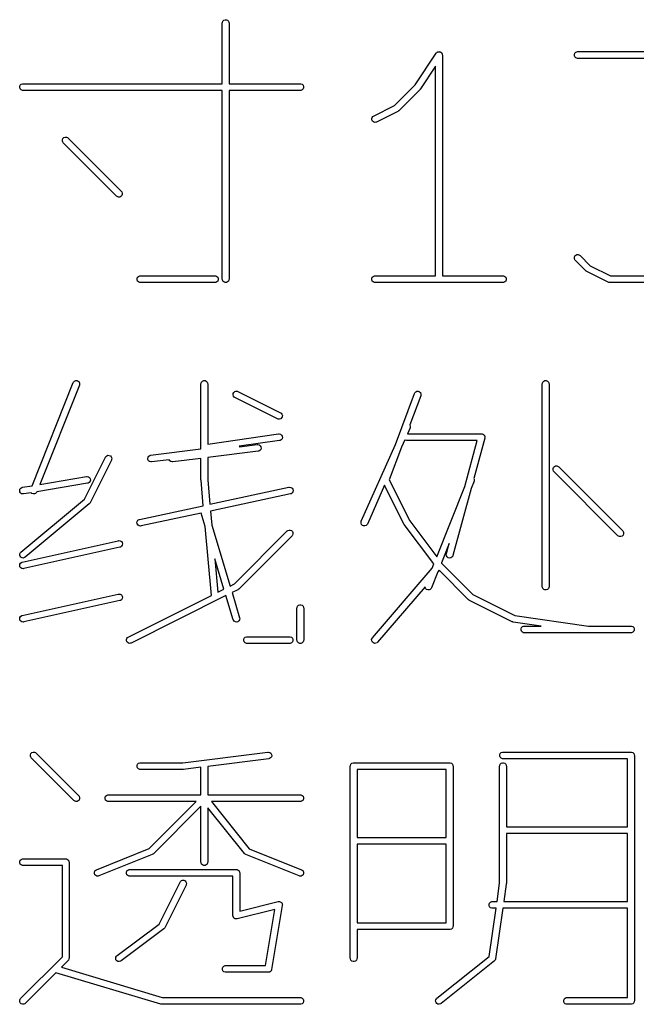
# Model space of a CAD drawing. Extents: x 20 to 200, y -176 to -20.
# Tile 3 of 10: x 43 to 56, y -176 to -154. Entities that reach past the tile are written whole.
import ezdxf

# ---------------------------------------------------------------- set-up
doc = ezdxf.new("R2010")
doc.units = 0
doc.layers.add('BLACK', color=7, linetype='CONTINUOUS')

msp = doc.modelspace()

# ---------------------------------------------------------------- linework, layer by layer
at = {"layer": 'BLACK', "linetype": 'CONTINUOUS'}
for p, q in [((47.16654, -154.566569), (47.167981, -154.551937)), ((47.16654, -155.92014), (47.16654, -154.566569)), ((47.167981, -154.551937), (47.17918, -154.524901)), ((47.17918, -154.524901), (47.199872, -154.504209)), ((47.199872, -154.504209), (47.226908, -154.49301)), ((47.226908, -154.49301), (47.256172, -154.49301)), ((47.256172, -154.49301), (47.283208, -154.504209)), ((47.283208, -154.504209), (47.3039, -154.524901)), ((47.3039, -154.524901), (47.315099, -154.551937)), ((47.315099, -154.551937), (47.31654, -154.566569)), ((47.31654, -154.566569), (47.31654, -155.92014)), ((51.468967, -155.947359), (51.94104, -155.239253)), ((51.94104, -155.239253), (51.941073, -155.239211)), ((51.941073, -155.239211), (51.941084, -155.239187)), ((51.941084, -155.239187), (51.941139, -155.239131)), ((51.941139, -155.239131), (51.950355, -155.227877)), ((51.950355, -155.227877), (51.956527, -155.223743)), ((51.956527, -155.223743), (51.961776, -155.218495)), ((51.961776, -155.218495), (51.968565, -155.215682)), ((51.968565, -155.215682), (51.974671, -155.211594)), ((51.974671, -155.211594), (51.981951, -155.210137)), ((51.981951, -155.210137), (51.988812, -155.207296)), ((51.988812, -155.207296), (51.99616, -155.207296)), ((51.99616, -155.207296), (52.003365, -155.205855)), ((52.003365, -155.205855), (52.010649, -155.207296)), ((52.010649, -155.207296), (52.018076, -155.207296)), ((52.018076, -155.207296), (52.024864, -155.210108)), ((52.024864, -155.210108), (52.032073, -155.211534)), ((52.032073, -155.211534), (52.038251, -155.215653)), ((52.038251, -155.215653), (52.045112, -155.218495)), ((52.045112, -155.218495), (52.050307, -155.22369)), ((52.050307, -155.22369), (52.056422, -155.227767)), ((52.056422, -155.227767), (52.060553, -155.233936)), ((52.060553, -155.233936), (52.065804, -155.239187)), ((52.065804, -155.239187), (52.068616, -155.245976)), ((52.068616, -155.245976), (52.072705, -155.252082)), ((52.072705, -155.252082), (52.074161, -155.259362)), ((52.074161, -155.259362), (52.077003, -155.266223)), ((52.077003, -155.266223), (52.078428, -155.280701)), ((55.025123, -155.266223), (55.036322, -155.239187)), ((55.025123, -155.295487), (55.025123, -155.266223)), ((55.036322, -155.239187), (55.057014, -155.218495)), ((55.057014, -155.218495), (55.08405, -155.207296)), ((55.08405, -155.207296), (55.098682, -155.205855)), ((55.098682, -155.205855), (58.19392, -155.205855)), ((52.078428, -155.280701), (52.078444, -155.280777)), ((52.078444, -155.280777), (52.078438, -155.280802)), ((52.078438, -155.280802), (52.078444, -155.280855)), ((52.078444, -155.280855), (52.078444, -160.205855)), ((55.036322, -155.322523), (55.025123, -155.295487)), ((55.057014, -155.343215), (55.036322, -155.322523)), ((55.08405, -155.354414), (55.057014, -155.343215)), ((55.098682, -155.355855), (55.08405, -155.354414)), ((58.028638, -155.355855), (55.098682, -155.355855)), ((51.928444, -155.528563), (51.589657, -156.036743)), ((51.928444, -160.205855), (51.928444, -155.528563)), ((42.676062, -155.93278), (42.703098, -155.921581)), ((42.703098, -155.921581), (42.71773, -155.92014)), ((42.71773, -155.92014), (47.16654, -155.92014)), ((47.31654, -155.92014), (48.908206, -155.92014)), ((48.908206, -155.92014), (48.922838, -155.921581)), ((48.922838, -155.921581), (48.949874, -155.93278)), ((42.644171, -155.980508), (42.65537, -155.953472)), ((42.644171, -156.009772), (42.644171, -155.980508)), ((42.65537, -156.036808), (42.644171, -156.009772)), ((42.65537, -155.953472), (42.676062, -155.93278)), ((42.676062, -156.0575), (42.65537, -156.036808)), ((42.703098, -156.068699), (42.676062, -156.0575)), ((42.71773, -156.07014), (42.703098, -156.068699)), ((47.16654, -156.07014), (42.71773, -156.07014)), ((47.16654, -160.280855), (47.16654, -156.07014)), ((48.908206, -156.07014), (47.31654, -156.07014)), ((47.31654, -156.07014), (47.31654, -160.280855)), ((48.922838, -156.068699), (48.908206, -156.07014)), ((48.949874, -156.0575), (48.922838, -156.068699)), ((48.949874, -155.93278), (48.970566, -155.953472)), ((48.970566, -156.036808), (48.949874, -156.0575)), ((48.970566, -155.953472), (48.981765, -155.980508)), ((48.981765, -156.009772), (48.970566, -156.036808)), ((48.981765, -155.980508), (48.981765, -156.009772)), ((51.006635, -156.409691), (51.468967, -155.947359)), ((51.580286, -156.048173), (51.104096, -156.524364)), ((51.580319, -156.048132), (51.580286, -156.048173)), ((51.580341, -156.048118), (51.580319, -156.048132)), ((51.585124, -156.042276), (51.580341, -156.048118)), ((51.589613, -156.036808), (51.585124, -156.042276)), ((51.589622, -156.036785), (51.589613, -156.036808)), ((51.589657, -156.036743), (51.589622, -156.036785)), ((50.541331, -156.642344), (51.006635, -156.409691)), ((51.084604, -156.538413), (50.608413, -156.776508)), ((51.090901, -156.534448), (51.084604, -156.538413)), ((51.092731, -156.533691), (51.090901, -156.534448)), ((51.09479, -156.532), (51.092731, -156.533691)), ((51.097046, -156.530581), (51.09479, -156.532)), ((51.098343, -156.529084), (51.097046, -156.530581)), ((51.104096, -156.524364), (51.098343, -156.529084)), ((50.500461, -156.700045), (50.509715, -156.672284)), ((50.502535, -156.729235), (50.500461, -156.700045)), ((50.515622, -156.75541), (50.502535, -156.729235)), ((50.509715, -156.672284), (50.528888, -156.650176)), ((50.53773, -156.774583), (50.515622, -156.75541)), ((50.528888, -156.650176), (50.541331, -156.642344)), ((50.565491, -156.783837), (50.53773, -156.774583)), ((50.594681, -156.781763), (50.565491, -156.783837)), ((50.608413, -156.776508), (50.594681, -156.781763)), ((43.596552, -157.170986), (43.607751, -157.143949)), ((43.596552, -157.200248), (43.596552, -157.170986)), ((43.607751, -157.227285), (43.596552, -157.200248)), ((43.607751, -157.143949), (43.628443, -157.123257)), ((43.617078, -157.23865), (43.607751, -157.227285)), ((44.807554, -158.429126), (43.617078, -157.23865)), ((43.628443, -157.123257), (43.65548, -157.112058)), ((43.65548, -157.112058), (43.684742, -157.112058)), ((43.684742, -157.112058), (43.711779, -157.123257)), ((43.711779, -157.123257), (43.723144, -157.132584)), ((43.723144, -157.132584), (44.91362, -158.32306)), ((44.91362, -158.32306), (44.922947, -158.334425)), ((44.922947, -158.334425), (44.934146, -158.361461)), ((44.818919, -158.438453), (44.807554, -158.429126)), ((44.845955, -158.449652), (44.818919, -158.438453)), ((44.875218, -158.449652), (44.845955, -158.449652)), ((44.902254, -158.438453), (44.875218, -158.449652)), ((44.922947, -158.41776), (44.902254, -158.438453)), ((44.934146, -158.390724), (44.922947, -158.41776)), ((44.934146, -158.361461), (44.934146, -158.390724)), ((55.025123, -159.790032), (55.036322, -159.762996)), ((55.025123, -159.819295), (55.025123, -159.790032)), ((55.036321, -159.846332), (55.025123, -159.819295)), ((55.045649, -159.857697), (55.036321, -159.846332)), ((55.036322, -159.762996), (55.057014, -159.742303)), ((55.283744, -160.095793), (55.045649, -159.857697)), ((55.057014, -159.742303), (55.084051, -159.731105)), ((55.084051, -159.731105), (55.113314, -159.731105)), ((55.113314, -159.731105), (55.14035, -159.742304)), ((55.14035, -159.742304), (55.151715, -159.751631)), ((55.151715, -159.751631), (55.381204, -159.981121)), ((55.289493, -160.100511), (55.283744, -160.095793)), ((55.290793, -160.10201), (55.289493, -160.100511)), ((55.293052, -160.103431), (55.290793, -160.10201)), ((55.295109, -160.10512), (55.293052, -160.103431)), ((55.381204, -159.981121), (55.830673, -160.205855)), ((45.263219, -160.266223), (45.274418, -160.239187)), ((45.263219, -160.295487), (45.263219, -160.266223)), ((45.274418, -160.322523), (45.263219, -160.295487)), ((45.274418, -160.239187), (45.29511, -160.218495)), ((45.29511, -160.343215), (45.274418, -160.322523)), ((45.29511, -160.218495), (45.322146, -160.207296)), ((45.322146, -160.207296), (45.336778, -160.205855)), ((45.336778, -160.205855), (47.003444, -160.205855)), ((47.003444, -160.205855), (47.018076, -160.207296)), ((47.018076, -160.207296), (47.045112, -160.218495)), ((47.045112, -160.218495), (47.065804, -160.239187)), ((47.065804, -160.322523), (47.045112, -160.343215)), ((47.065804, -160.239187), (47.077003, -160.266223)), ((47.077003, -160.295487), (47.065804, -160.322523)), ((47.077003, -160.266223), (47.077003, -160.295487)), ((47.167981, -160.295487), (47.16654, -160.280855)), ((47.17918, -160.322523), (47.167981, -160.295487)), ((47.199872, -160.343215), (47.17918, -160.322523)), ((47.3039, -160.322523), (47.283208, -160.343215)), ((47.315099, -160.295487), (47.3039, -160.322523)), ((47.31654, -160.280855), (47.315099, -160.295487)), ((50.501313, -160.266223), (50.512512, -160.239187)), ((50.501313, -160.295487), (50.501313, -160.266223)), ((50.512512, -160.322523), (50.501313, -160.295487)), ((50.512512, -160.239187), (50.533204, -160.218495)), ((50.533204, -160.343215), (50.512512, -160.322523)), ((50.533204, -160.218495), (50.56024, -160.207296)), ((50.56024, -160.207296), (50.574872, -160.205855)), ((50.574872, -160.205855), (51.928444, -160.205855)), ((52.078444, -160.205855), (53.432015, -160.205855)), ((53.432015, -160.205855), (53.446647, -160.207296)), ((53.446647, -160.207296), (53.473683, -160.218495)), ((53.473683, -160.218495), (53.494375, -160.239187)), ((53.494375, -160.322523), (53.473683, -160.343215)), ((53.494375, -160.239187), (53.505574, -160.266223)), ((53.505574, -160.295487), (53.494375, -160.322523)), ((53.505574, -160.266223), (53.505574, -160.295487)), ((55.296936, -160.105877), (55.295109, -160.10512)), ((55.303236, -160.109842), (55.296936, -160.105877)), ((55.779427, -160.347937), (55.303236, -160.109842)), ((55.830673, -160.205855), (57.223834, -160.205855)), ((45.322146, -160.354414), (45.29511, -160.343215)), ((45.336778, -160.355855), (45.322146, -160.354414)), ((47.003444, -160.355855), (45.336778, -160.355855)), ((47.018076, -160.354414), (47.003444, -160.355855)), ((47.045112, -160.343215), (47.018076, -160.354414)), ((47.226908, -160.354414), (47.199872, -160.343215)), ((47.256172, -160.354414), (47.226908, -160.354414)), ((47.283208, -160.343215), (47.256172, -160.354414)), ((50.56024, -160.354414), (50.533204, -160.343215)), ((50.574872, -160.355855), (50.56024, -160.354414)), ((53.432015, -160.355855), (50.574872, -160.355855)), ((53.446647, -160.354414), (53.432015, -160.355855)), ((53.473683, -160.343215), (53.446647, -160.354414)), ((55.793158, -160.353192), (55.779427, -160.347937)), ((55.795847, -160.353383), (55.793158, -160.353192)), ((55.798336, -160.354414), (55.795847, -160.353383)), ((55.812968, -160.355855), (55.798336, -160.354414)), ((57.241539, -160.355855), (55.812968, -160.355855)), ((42.91887, -164.887682), (43.83857, -162.588435)), ((43.977842, -162.644143), (43.091965, -164.858833)), ((43.83857, -162.588435), (43.845342, -162.575384)), ((43.845342, -162.575384), (43.865781, -162.554441)), ((43.865781, -162.554441), (43.892678, -162.542914)), ((43.892678, -162.542914), (43.92194, -162.542557)), ((43.92194, -162.542557), (43.949111, -162.553425)), ((43.949111, -162.553425), (43.970054, -162.573864)), ((43.970054, -162.573864), (43.981581, -162.600761)), ((43.981938, -162.630023), (43.977842, -162.644143)), ((43.981581, -162.600761), (43.981938, -162.630023)), ((46.690349, -162.616289), (46.69179, -162.601657)), ((46.690349, -164.067937), (46.690349, -162.616289)), ((46.69179, -162.601657), (46.702989, -162.574621)), ((46.702989, -162.574621), (46.723681, -162.553929)), ((46.723681, -162.553929), (46.750717, -162.54273)), ((46.750717, -162.54273), (46.779981, -162.54273)), ((46.779981, -162.54273), (46.807017, -162.553929)), ((46.807017, -162.553929), (46.827709, -162.574621)), ((46.827709, -162.574621), (46.838908, -162.601657)), ((46.838908, -162.601657), (46.840349, -162.616289)), ((46.840349, -162.616289), (46.840349, -163.958384)), ((54.309396, -162.616289), (54.310837, -162.601657)), ((54.309396, -167.140099), (54.309396, -162.616289)), ((54.310837, -162.601657), (54.322036, -162.574621)), ((54.322036, -162.574621), (54.342728, -162.553929)), ((54.342728, -162.553929), (54.369764, -162.54273)), ((54.369764, -162.54273), (54.399028, -162.54273)), ((54.399028, -162.54273), (54.426064, -162.553929)), ((54.426064, -162.553929), (54.446756, -162.574621)), ((54.446756, -162.574621), (54.457955, -162.601657)), ((54.457955, -162.601657), (54.459396, -162.616289)), ((54.459396, -162.616289), (54.459396, -167.140099)), ((47.405224, -162.863765), (47.407298, -162.834575)), ((47.414478, -162.891526), (47.405224, -162.863765)), ((47.407298, -162.834575), (47.420385, -162.8084)), ((47.433651, -162.913634), (47.414478, -162.891526)), ((47.420385, -162.8084), (47.442493, -162.789227)), ((47.446094, -162.921466), (47.433651, -162.913634)), ((47.442493, -162.789227), (47.470254, -162.779973)), ((48.398475, -163.397657), (47.446094, -162.921466)), ((47.470254, -162.779973), (47.499444, -162.782047)), ((47.499444, -162.782047), (47.513176, -162.787302)), ((47.513176, -162.787302), (48.465557, -163.263493)), ((51.029239, -163.96882), (51.457028, -162.82805)), ((51.597478, -162.880719), (51.353552, -163.531186)), ((51.457028, -162.82805), (51.463515, -162.814856)), ((51.463515, -162.814856), (51.483494, -162.793473)), ((51.483494, -162.793473), (51.510134, -162.781364)), ((51.510134, -162.781364), (51.539381, -162.780371)), ((51.539381, -162.780371), (51.566781, -162.790647)), ((51.566781, -162.790647), (51.588164, -162.810626)), ((51.588164, -162.810626), (51.600273, -162.837265)), ((51.601266, -162.866512), (51.597478, -162.880719)), ((51.600273, -162.837265), (51.601266, -162.866512)), ((48.412207, -163.402912), (48.398475, -163.397657)), ((48.469158, -163.395732), (48.441397, -163.404986)), ((48.465557, -163.263493), (48.478, -163.271326)), ((48.491266, -163.376559), (48.469158, -163.395732)), ((48.478, -163.271326), (48.497174, -163.293433)), ((48.504353, -163.350385), (48.491266, -163.376559)), ((48.497174, -163.293433), (48.506427, -163.321194)), ((48.506427, -163.321194), (48.504353, -163.350385)), ((48.441397, -163.404986), (48.412207, -163.402912)), ((51.357694, -163.59913), (51.298745, -163.731765)), ((51.353552, -163.531186), (51.363066, -163.55592)), ((51.36232, -163.585174), (51.357694, -163.59913)), ((51.363066, -163.55592), (51.36232, -163.585174)), ((46.840349, -163.958384), (48.42141, -163.732519)), ((48.42141, -163.732519), (48.436098, -163.731876)), ((48.436098, -163.731876), (48.464446, -163.739139)), ((48.464446, -163.739139), (48.487857, -163.756697)), ((48.487857, -163.756697), (48.502767, -163.781877)), ((48.506905, -163.810847), (48.499642, -163.839195)), ((48.502767, -163.781877), (48.506905, -163.810847)), ((51.298745, -163.731765), (52.955825, -163.731765)), ((53.028182, -163.826499), (52.783132, -164.725014)), ((52.955825, -163.731765), (52.959587, -163.732135)), ((52.959587, -163.732135), (52.961063, -163.731948)), ((52.961063, -163.731948), (52.962973, -163.732468)), ((52.962973, -163.732468), (52.970457, -163.733206)), ((52.970457, -163.733206), (52.979673, -163.737023)), ((52.979673, -163.737023), (52.989296, -163.739648)), ((52.989296, -163.739648), (52.993076, -163.742575)), ((52.993076, -163.742575), (52.997493, -163.744405)), ((52.997493, -163.744405), (53.004546, -163.751458)), ((53.004546, -163.751458), (53.012433, -163.757566)), ((53.012433, -163.757566), (53.014804, -163.761716)), ((53.014804, -163.761716), (53.018185, -163.765097)), ((53.018185, -163.765097), (53.022002, -163.774312)), ((53.022002, -163.774312), (53.026951, -163.782973)), ((53.026951, -163.782973), (53.027553, -163.787714)), ((53.027553, -163.787714), (53.029384, -163.792133)), ((53.028814, -163.822771), (53.028182, -163.826499)), ((53.029384, -163.821397), (53.028814, -163.822771)), ((53.029384, -163.792133), (53.029384, -163.802108)), ((53.029384, -163.802108), (53.030642, -163.812003)), ((53.030642, -163.812003), (53.029384, -163.819415)), ((53.029384, -163.819415), (53.029384, -163.821397)), ((48.442623, -163.881011), (47.544076, -164.009374)), ((47.544076, -164.009374), (47.550113, -164.01999)), ((47.550113, -164.01999), (47.946522, -163.970439)), ((47.946522, -163.970439), (47.96122, -163.970054)), ((47.96122, -163.970054), (47.989436, -163.977813)), ((47.989436, -163.977813), (48.012535, -163.995779)), ((48.012535, -163.995779), (48.027001, -164.021217)), ((48.03063, -164.050255), (48.022871, -164.078471)), ((48.027001, -164.021217), (48.03063, -164.050255)), ((48.456904, -163.877515), (48.442623, -163.881011)), ((48.482084, -163.862605), (48.456904, -163.877515)), ((48.499642, -163.839195), (48.482084, -163.862605)), ((50.268241, -165.681067), (51.029239, -163.96882)), ((51.168126, -164.025656), (50.894676, -164.754857)), ((51.240709, -163.862344), (51.168126, -164.025656)), ((51.24749, -163.869125), (51.240709, -163.862344)), ((51.274526, -163.880324), (51.24749, -163.869125)), ((51.289158, -163.881765), (51.274526, -163.880324)), ((52.857631, -163.881765), (51.289158, -163.881765)), ((52.578474, -164.905342), (52.857631, -163.881765)), ((44.086235, -165.187762), (44.55541, -164.249415)), ((44.55541, -164.249415), (44.563243, -164.236972)), ((44.563243, -164.236972), (44.58535, -164.217798)), ((44.58535, -164.217798), (44.613111, -164.208545)), ((44.613111, -164.208545), (44.642302, -164.210619)), ((44.642302, -164.210619), (44.668476, -164.223706)), ((44.668476, -164.223706), (44.687649, -164.245814)), ((44.687649, -164.245814), (44.696903, -164.273575)), ((44.696903, -164.273575), (44.694829, -164.302765)), ((45.500067, -164.277561), (45.507826, -164.249345)), ((45.503697, -164.306599), (45.500067, -164.277561)), ((45.507826, -164.249345), (45.525792, -164.226246)), ((45.525792, -164.226246), (45.55123, -164.21178)), ((45.55123, -164.21178), (45.56557, -164.208535)), ((45.56557, -164.208535), (46.690349, -164.067937)), ((47.965127, -164.119281), (46.840349, -164.259878)), ((46.840349, -164.259878), (46.840349, -164.755744)), ((47.979468, -164.116036), (47.965127, -164.119281)), ((48.004906, -164.10157), (47.979468, -164.116036)), ((48.022871, -164.078471), (48.004906, -164.10157)), ((44.689574, -164.316497), (44.213383, -165.268878)), ((44.694829, -164.302765), (44.689574, -164.316497)), ((45.518163, -164.332037), (45.503697, -164.306599)), ((45.541262, -164.350003), (45.518163, -164.332037)), ((45.569478, -164.357762), (45.541262, -164.350003)), ((45.584176, -164.357377), (45.569478, -164.357762)), ((45.980584, -164.307825), (45.584176, -164.357377)), ((45.994353, -164.332037), (45.980584, -164.307825)), ((46.017452, -164.350003), (45.994353, -164.332037)), ((46.045668, -164.357762), (46.017452, -164.350003)), ((46.060366, -164.357377), (46.045668, -164.357762)), ((46.690349, -164.278628), (46.060366, -164.357377)), ((46.690349, -164.759146), (46.690349, -164.278628)), ((54.548933, -164.50642), (54.560132, -164.479383)), ((54.560132, -164.479383), (54.580824, -164.458691)), ((54.580824, -164.458691), (54.607861, -164.447492)), ((54.607861, -164.447492), (54.637123, -164.447492)), ((54.637123, -164.447492), (54.66416, -164.458691)), ((54.66416, -164.458691), (54.675525, -164.468018)), ((54.675525, -164.468018), (56.104096, -165.896589)), ((43.091965, -164.858833), (44.133971, -164.685167)), ((44.133971, -164.685167), (44.148641, -164.684182)), ((44.148641, -164.684182), (44.17715, -164.690784)), ((44.17715, -164.690784), (44.200962, -164.707793)), ((44.200962, -164.707793), (44.216453, -164.73262)), ((54.548933, -164.535682), (54.548933, -164.50642)), ((54.560132, -164.562719), (54.548933, -164.535682)), ((54.569459, -164.574084), (54.560132, -164.562719)), ((55.99803, -166.002655), (54.569459, -164.574084)), ((42.666377, -164.94258), (42.691204, -164.927088)), ((42.691204, -164.927088), (42.7054, -164.923261)), ((42.7054, -164.923261), (42.91887, -164.887682)), ((44.158631, -164.833126), (43.026792, -165.021765)), ((44.172827, -164.829299), (44.158631, -164.833126)), ((44.197654, -164.813807), (44.172827, -164.829299)), ((44.214662, -164.789995), (44.197654, -164.813807)), ((44.221264, -164.761486), (44.214662, -164.789995)), ((44.216453, -164.73262), (44.221264, -164.761486)), ((46.690682, -164.762532), (46.690349, -164.759146)), ((46.690657, -164.765936), (46.690682, -164.762532)), ((46.742267, -165.333648), (46.690657, -164.765936)), ((46.840349, -164.755744), (46.890007, -165.301989)), ((46.890007, -165.301989), (48.654397, -164.923906)), ((48.654397, -164.923906), (48.669006, -164.922249)), ((48.669006, -164.922249), (48.697788, -164.927535)), ((48.697788, -164.927535), (48.722356, -164.943432)), ((50.788947, -164.878809), (50.405313, -165.741987)), ((51.222076, -165.745068), (50.788947, -164.878809)), ((50.894676, -164.754857), (51.353215, -165.671937)), ((51.952315, -166.470737), (52.578474, -164.905342)), ((52.787366, -164.787), (52.720929, -164.953091)), ((52.783132, -164.725014), (52.791105, -164.743618)), ((52.791462, -164.772879), (52.787366, -164.787)), ((52.791105, -164.743618), (52.791462, -164.772879)), ((42.642766, -164.994901), (42.649368, -164.966392)), ((42.647577, -165.023767), (42.642766, -164.994901)), ((42.663069, -165.048594), (42.647577, -165.023767)), ((42.649368, -164.966392), (42.666377, -164.94258)), ((42.686881, -165.065603), (42.663069, -165.048594)), ((42.71539, -165.072205), (42.686881, -165.065603)), ((42.73006, -165.071221), (42.71539, -165.072205)), ((42.897683, -165.043283), (42.73006, -165.071221)), ((42.91492, -165.060105), (42.897683, -165.043283)), ((42.942091, -165.070973), (42.91492, -165.060105)), ((42.971353, -165.070616), (42.942091, -165.070973)), ((42.99825, -165.059089), (42.971353, -165.070616)), ((43.018689, -165.038146), (42.99825, -165.059089)), ((43.025461, -165.025095), (43.018689, -165.038146)), ((43.026792, -165.021765), (43.025461, -165.025095)), ((48.685826, -165.070576), (46.903687, -165.452463)), ((48.699831, -165.066101), (48.685826, -165.070576)), ((48.723921, -165.049486), (48.699831, -165.066101)), ((48.722356, -164.943432), (48.738972, -164.967521)), ((48.739818, -165.024918), (48.723921, -165.049486)), ((48.738972, -164.967521), (48.745103, -164.996135)), ((48.745103, -164.996135), (48.739818, -165.024918)), ((52.720929, -164.953091), (52.313896, -166.445547)), ((42.669716, -166.368196), (44.086235, -165.187762)), ((44.194315, -165.292953), (42.765744, -166.48343)), ((44.204633, -165.282479), (44.194315, -165.292953)), ((44.204981, -165.281814), (44.204633, -165.282479)), ((44.205551, -165.281321), (44.204981, -165.281814)), ((44.213383, -165.268878), (44.205551, -165.281321)), ((45.321063, -165.638192), (46.742267, -165.333648)), ((46.694221, -165.497348), (45.352493, -165.784862)), ((46.784508, -165.798304), (46.694221, -165.497348)), ((46.903687, -165.452463), (46.932524, -165.769675)), ((45.261786, -165.712633), (45.267072, -165.68385)), ((45.267918, -165.741247), (45.261786, -165.712633)), ((45.267072, -165.68385), (45.282969, -165.659282)), ((45.284533, -165.765336), (45.267918, -165.741247)), ((45.282969, -165.659282), (45.307058, -165.642667)), ((45.309101, -165.781233), (45.284533, -165.765336)), ((45.307058, -165.642667), (45.321063, -165.638192)), ((45.337884, -165.786519), (45.309101, -165.781233)), ((45.352493, -165.784862), (45.337884, -165.786519)), ((46.924117, -167.334005), (46.784508, -165.798304)), ((46.932524, -165.769675), (47.339514, -167.126306)), ((50.262869, -165.724277), (50.263615, -165.695023)), ((50.273374, -165.751589), (50.262869, -165.724277)), ((50.263615, -165.695023), (50.268241, -165.681067)), ((50.293531, -165.772803), (50.273374, -165.751589)), ((50.320273, -165.784689), (50.293531, -165.772803)), ((50.349527, -165.785435), (50.320273, -165.784689)), ((50.376839, -165.77493), (50.349527, -165.785435)), ((50.398053, -165.754773), (50.376839, -165.77493)), ((50.405313, -165.741987), (50.398053, -165.754773)), ((51.225673, -165.750783), (51.222076, -165.745068)), ((51.229158, -165.756527), (51.225673, -165.750783)), ((51.887098, -166.63378), (51.229158, -165.756527)), ((51.353215, -165.671937), (51.952315, -166.470737)), ((47.435207, -167.07846), (48.617078, -165.896589)), ((48.723144, -166.002655), (47.532668, -167.193132)), ((48.617078, -165.896589), (48.628443, -165.887262)), ((48.628443, -165.887262), (48.65548, -165.876063)), ((48.65548, -165.876063), (48.684742, -165.876063)), ((48.684742, -165.876063), (48.711779, -165.887262)), ((48.711779, -165.887262), (48.732471, -165.907954)), ((48.732471, -165.99129), (48.723144, -166.002655)), ((48.732471, -165.907954), (48.74367, -165.934991)), ((48.74367, -165.964253), (48.732471, -165.99129)), ((48.74367, -165.934991), (48.74367, -165.964253)), ((56.009395, -166.011982), (55.99803, -166.002655)), ((56.036431, -166.023181), (56.009395, -166.011982)), ((56.065694, -166.023181), (56.036431, -166.023181)), ((56.09273, -166.011982), (56.065694, -166.023181)), ((56.113423, -165.991289), (56.09273, -166.011982)), ((56.104096, -165.896589), (56.113423, -165.907954)), ((56.113423, -165.907954), (56.124622, -165.93499)), ((56.124622, -165.964253), (56.113423, -165.991289)), ((56.124622, -165.93499), (56.124622, -165.964253)), ((42.70146, -166.590694), (44.844317, -166.114504)), ((44.844317, -166.114504), (44.858913, -166.112737)), ((44.858913, -166.112737), (44.887735, -166.117804)), ((44.887735, -166.117804), (44.912423, -166.133515)), ((44.91479, -166.239554), (44.890827, -166.256351)), ((44.912423, -166.133515), (44.92922, -166.157477)), ((44.930501, -166.214866), (44.91479, -166.239554)), ((44.92922, -166.157477), (44.935568, -166.186044)), ((44.935568, -166.186044), (44.930501, -166.214866)), ((52.232283, -166.174705), (52.057678, -166.61122)), ((52.169182, -166.406079), (52.232283, -166.174705)), ((42.643149, -166.433725), (42.645798, -166.404582)), ((42.651853, -166.461664), (42.643149, -166.433725)), ((42.645798, -166.404582), (42.659398, -166.378671)), ((42.670588, -166.484145), (42.651853, -166.461664)), ((42.659398, -166.378671), (42.669716, -166.368196)), ((44.876856, -166.260932), (42.734, -166.737122)), ((44.890827, -166.256351), (44.876856, -166.260932)), ((52.166722, -166.420575), (52.169182, -166.406079)), ((52.170413, -166.449605), (52.166722, -166.420575)), ((52.184931, -166.475012), (52.170413, -166.449605)), ((52.308656, -166.459284), (52.290738, -166.482421)), ((52.313896, -166.445547), (52.308656, -166.459284)), ((42.642749, -166.665582), (42.647816, -166.63676)), ((42.649097, -166.694149), (42.642749, -166.665582)), ((42.647816, -166.63676), (42.663526, -166.612072)), ((42.663526, -166.612072), (42.687489, -166.595275)), ((42.696499, -166.497745), (42.670588, -166.484145)), ((42.687489, -166.595275), (42.70146, -166.590694)), ((42.725642, -166.500394), (42.696499, -166.497745)), ((42.753581, -166.49169), (42.725642, -166.500394)), ((42.765744, -166.48343), (42.753581, -166.49169)), ((47.203336, -167.194395), (47.000613, -166.518653)), ((47.000613, -166.518653), (47.068187, -167.26197)), ((51.849133, -166.728692), (51.887098, -166.63378)), ((52.057678, -166.61122), (52.060245, -166.614643)), ((52.060245, -166.614643), (52.762156, -167.316554)), ((52.208068, -166.49293), (52.184931, -166.475012)), ((52.236301, -166.50063), (52.208068, -166.49293)), ((52.265331, -166.496939), (52.236301, -166.50063)), ((52.290738, -166.482421), (52.265331, -166.496939)), ((42.665894, -166.718112), (42.649097, -166.694149)), ((42.690582, -166.733822), (42.665894, -166.718112)), ((42.719404, -166.738889), (42.690582, -166.733822)), ((42.734, -166.737122), (42.719404, -166.738889)), ((50.517928, -168.281766), (51.849133, -166.728692)), ((51.979183, -166.807456), (51.834985, -167.167953)), ((52.00768, -166.77421), (51.979183, -166.807456)), ((52.664697, -167.431227), (52.00768, -166.77421)), ((47.339514, -167.126306), (47.435207, -167.07846)), ((42.70146, -167.78117), (44.844317, -167.30498)), ((44.844317, -167.30498), (44.858913, -167.303213)), ((44.858913, -167.303213), (44.887735, -167.30828)), ((44.887735, -167.30828), (44.912423, -167.323991)), ((44.912423, -167.323991), (44.92922, -167.347953)), ((44.92922, -167.347953), (44.935568, -167.37652)), ((45.065141, -168.263493), (46.924117, -167.334005)), ((47.247085, -167.340226), (45.132223, -168.397657)), ((47.068187, -167.26197), (47.203336, -167.194395)), ((47.407798, -167.875935), (47.247085, -167.340226)), ((47.513176, -167.207181), (47.383263, -167.272137)), ((47.383263, -167.272137), (47.551472, -167.832833)), ((47.519475, -167.203216), (47.513176, -167.207181)), ((47.521303, -167.202459), (47.519475, -167.203216)), ((47.523359, -167.20077), (47.521303, -167.202459)), ((47.525619, -167.199349), (47.523359, -167.20077)), ((47.526918, -167.19785), (47.525619, -167.199349)), ((47.532668, -167.193132), (47.526918, -167.19785)), ((51.691816, -167.142717), (50.631816, -168.379384)), ((51.691974, -167.155627), (51.691816, -167.142717)), ((51.703501, -167.182524), (51.691974, -167.155627)), ((51.724444, -167.202963), (51.703501, -167.182524)), ((51.751615, -167.213831), (51.724444, -167.202963)), ((51.780877, -167.213474), (51.751615, -167.213831)), ((51.807774, -167.201947), (51.780877, -167.213474)), ((51.828213, -167.181004), (51.807774, -167.201947)), ((51.834985, -167.167953), (51.828213, -167.181004)), ((52.762156, -167.316554), (53.692766, -167.781859)), ((54.310837, -167.154731), (54.309396, -167.140099)), ((54.322036, -167.181767), (54.310837, -167.154731)), ((54.342728, -167.202459), (54.322036, -167.181767)), ((54.369764, -167.213658), (54.342728, -167.202459)), ((54.399028, -167.213658), (54.369764, -167.213658)), ((54.426064, -167.202459), (54.399028, -167.213658)), ((54.446756, -167.181767), (54.426064, -167.202459)), ((54.457955, -167.154731), (54.446756, -167.181767)), ((54.459396, -167.140099), (54.457955, -167.154731)), ((44.876856, -167.451408), (42.734, -167.927598)), ((44.890827, -167.446827), (44.876856, -167.451408)), ((44.91479, -167.43003), (44.890827, -167.446827)), ((44.930501, -167.405342), (44.91479, -167.43003)), ((44.935568, -167.37652), (44.930501, -167.405342)), ((48.845846, -167.574621), (48.866538, -167.553929)), ((48.866538, -167.553929), (48.893574, -167.54273)), ((48.893574, -167.54273), (48.922838, -167.54273)), ((48.922838, -167.54273), (48.949874, -167.553929)), ((48.949874, -167.553929), (48.970566, -167.574621)), ((52.670446, -167.435945), (52.664697, -167.431227)), ((52.671746, -167.437444), (52.670446, -167.435945)), ((52.674005, -167.438865), (52.671746, -167.437444)), ((52.676062, -167.440554), (52.674005, -167.438865)), ((52.677889, -167.441311), (52.676062, -167.440554)), ((52.684189, -167.445276), (52.677889, -167.441311)), ((53.63657, -167.921466), (52.684189, -167.445276)), ((42.663526, -167.802548), (42.687489, -167.785751)), ((42.687489, -167.785751), (42.70146, -167.78117)), ((48.833206, -167.616289), (48.834647, -167.601657)), ((48.833206, -168.330575), (48.833206, -167.616289)), ((48.834647, -167.601657), (48.845846, -167.574621)), ((48.970566, -167.574621), (48.981765, -167.601657)), ((48.981765, -167.601657), (48.983206, -167.616289)), ((48.983206, -167.616289), (48.983206, -168.330575)), ((53.692766, -167.781859), (55.342106, -168.01748)), ((42.642749, -167.856058), (42.647816, -167.827236)), ((42.649097, -167.884625), (42.642749, -167.856058)), ((42.647816, -167.827236), (42.663526, -167.802548)), ((42.665894, -167.908588), (42.649097, -167.884625)), ((42.690582, -167.924298), (42.665894, -167.908588)), ((42.719404, -167.929365), (42.690582, -167.924298)), ((42.734, -167.927598), (42.719404, -167.929365)), ((47.413383, -167.889536), (47.407798, -167.875935)), ((47.431878, -167.912214), (47.413383, -167.889536)), ((47.457643, -167.926087), (47.431878, -167.912214)), ((47.486757, -167.929045), (47.457643, -167.926087)), ((47.514787, -167.920636), (47.486757, -167.929045)), ((47.537465, -167.902141), (47.514787, -167.920636)), ((47.551338, -167.876376), (47.537465, -167.902141)), ((47.554296, -167.847262), (47.551338, -167.876376)), ((47.551472, -167.832833), (47.554296, -167.847262)), ((53.64352, -167.924125), (53.63657, -167.921466)), ((53.645223, -167.925134), (53.64352, -167.924125)), ((53.647809, -167.925767), (53.645223, -167.925134)), ((53.650302, -167.926721), (53.647809, -167.925767)), ((53.652279, -167.926861), (53.650302, -167.926721)), ((53.659504, -167.92863), (53.652279, -167.926861)), ((54.281452, -168.01748), (53.659504, -167.92863)), ((53.834647, -168.077848), (53.845846, -168.050812)), ((53.834647, -168.107112), (53.834647, -168.077848)), ((53.845846, -168.134148), (53.834647, -168.107112)), ((53.845846, -168.050812), (53.866538, -168.03012)), ((53.866538, -168.15484), (53.845846, -168.134148)), ((53.866538, -168.03012), (53.893574, -168.018921)), ((53.893574, -168.166039), (53.866538, -168.15484)), ((53.893574, -168.018921), (53.908206, -168.01748)), ((53.908206, -168.16748), (53.893574, -168.166039)), ((53.908206, -168.01748), (54.281452, -168.01748)), ((56.289158, -168.16748), (53.908206, -168.16748)), ((55.342106, -168.01748), (56.289158, -168.01748)), ((56.289158, -168.01748), (56.30379, -168.018921)), ((56.30379, -168.166039), (56.289158, -168.16748)), ((56.30379, -168.018921), (56.330826, -168.03012)), ((56.330826, -168.15484), (56.30379, -168.166039)), ((56.330826, -168.03012), (56.351518, -168.050812)), ((56.351518, -168.134148), (56.330826, -168.15484)), ((56.351518, -168.050812), (56.362717, -168.077848)), ((56.362717, -168.107112), (56.351518, -168.134148)), ((56.362717, -168.077848), (56.362717, -168.107112)), ((45.024271, -168.321194), (45.033525, -168.293433)), ((45.026345, -168.350384), (45.024271, -168.321194)), ((45.039432, -168.376559), (45.026345, -168.350384)), ((45.033525, -168.293433), (45.052698, -168.271325)), ((45.06154, -168.395732), (45.039432, -168.376559)), ((45.052698, -168.271325), (45.065141, -168.263493)), ((45.089301, -168.404986), (45.06154, -168.395732)), ((45.118491, -168.402912), (45.089301, -168.404986)), ((45.132223, -168.397657), (45.118491, -168.402912)), ((47.644171, -168.315943), (47.65537, -168.288907)), ((47.644171, -168.345207), (47.644171, -168.315943)), ((47.65537, -168.372243), (47.644171, -168.345207)), ((47.65537, -168.288907), (47.676062, -168.268215)), ((47.676062, -168.392935), (47.65537, -168.372243)), ((47.676062, -168.268215), (47.703098, -168.257016)), ((47.703098, -168.404134), (47.676062, -168.392935)), ((47.703098, -168.257016), (47.71773, -168.255575)), ((47.71773, -168.405575), (47.703098, -168.404134)), ((47.71773, -168.255575), (48.670111, -168.255575)), ((48.670111, -168.405575), (47.71773, -168.405575)), ((48.670111, -168.255575), (48.684743, -168.257016)), ((48.684743, -168.404134), (48.670111, -168.405575)), ((48.684743, -168.257016), (48.711779, -168.268215)), ((48.711779, -168.392935), (48.684743, -168.404134)), ((48.711779, -168.268215), (48.732471, -168.288907)), ((48.732471, -168.372243), (48.711779, -168.392935)), ((48.732471, -168.288907), (48.74367, -168.315943)), ((48.74367, -168.345207), (48.732471, -168.372243)), ((48.74367, -168.315943), (48.74367, -168.345207)), ((48.834647, -168.345207), (48.833206, -168.330575)), ((48.845846, -168.372243), (48.834647, -168.345207)), ((48.866538, -168.392935), (48.845846, -168.372243)), ((48.893574, -168.404134), (48.866538, -168.392935)), ((48.922838, -168.404134), (48.893574, -168.404134)), ((48.949874, -168.392935), (48.922838, -168.404134)), ((48.970566, -168.372243), (48.949874, -168.392935)), ((48.981765, -168.345207), (48.970566, -168.372243)), ((48.983206, -168.330575), (48.981765, -168.345207)), ((50.500408, -168.321628), (50.509499, -168.293813)), ((50.502652, -168.350805), (50.500408, -168.321628)), ((50.515891, -168.376903), (50.502652, -168.350805)), ((50.509499, -168.293813), (50.517928, -168.281766)), ((50.53811, -168.395948), (50.515891, -168.376903)), ((50.565925, -168.405039), (50.53811, -168.395948)), ((50.595102, -168.402795), (50.565925, -168.405039)), ((50.6212, -168.389556), (50.595102, -168.402795)), ((50.631816, -168.379384), (50.6212, -168.389556)), ((42.882266, -170.889473), (42.893465, -170.862436)), ((42.893465, -170.862436), (42.914157, -170.841744)), ((42.914157, -170.841744), (42.941194, -170.830545)), ((42.941194, -170.830545), (42.970456, -170.830545)), ((42.970456, -170.830545), (42.997493, -170.841744)), ((42.997493, -170.841744), (43.008858, -170.851071)), ((43.008858, -170.851071), (43.961239, -171.803452)), ((46.284488, -171.0672), (48.184617, -170.829683)), ((48.184617, -170.829683), (48.199315, -170.829298)), ((48.199315, -170.829298), (48.227531, -170.837057)), ((48.227531, -170.837057), (48.25063, -170.855023)), ((48.25063, -170.855023), (48.265096, -170.880461)), ((53.358456, -170.889472), (53.369655, -170.862436)), ((53.369655, -170.862436), (53.390347, -170.841744)), ((53.390347, -170.841744), (53.417383, -170.830545)), ((53.417383, -170.830545), (53.432015, -170.829104)), ((53.432015, -170.829104), (56.289158, -170.829104)), ((56.289158, -170.829104), (56.30379, -170.830545)), ((56.30379, -170.830545), (56.330826, -170.841744)), ((56.330826, -170.841744), (56.351518, -170.862436)), ((56.351518, -170.862436), (56.362717, -170.889472)), ((42.882266, -170.918735), (42.882266, -170.889473)), ((42.893465, -170.945772), (42.882266, -170.918735)), ((42.902792, -170.957137), (42.893465, -170.945772)), ((43.855173, -171.909518), (42.902792, -170.957137)), ((45.274418, -171.100532), (45.29511, -171.07984)), ((45.29511, -171.07984), (45.322146, -171.068641)), ((45.322146, -171.068641), (45.336778, -171.0672)), ((45.336778, -171.0672), (46.284488, -171.0672)), ((48.203222, -170.978525), (46.840349, -171.148884)), ((48.217563, -170.97528), (48.203222, -170.978525)), ((48.243001, -170.960814), (48.217563, -170.97528)), ((48.260966, -170.937715), (48.243001, -170.960814)), ((48.268725, -170.909499), (48.260966, -170.937715)), ((48.265096, -170.880461), (48.268725, -170.909499)), ((50.036322, -171.100532), (50.057014, -171.07984)), ((50.057014, -171.07984), (50.08405, -171.068641)), ((50.08405, -171.068641), (50.098682, -171.0672)), ((50.098682, -171.0672), (52.241539, -171.0672)), ((52.241539, -171.0672), (52.256171, -171.068641)), ((52.256171, -171.068641), (52.283207, -171.07984)), ((52.283207, -171.07984), (52.303899, -171.100532)), ((53.358456, -170.918736), (53.358456, -170.889472)), ((53.369655, -170.945772), (53.358456, -170.918736)), ((53.390347, -170.966464), (53.369655, -170.945772)), ((53.369655, -171.100532), (53.390347, -171.07984)), ((53.417383, -170.977663), (53.390347, -170.966464)), ((53.390347, -171.07984), (53.417383, -171.068641)), ((53.432015, -170.979104), (53.417383, -170.977663)), ((53.417383, -171.068641), (53.446647, -171.068641)), ((56.214158, -170.979104), (53.432015, -170.979104)), ((53.446647, -171.068641), (53.473683, -171.07984)), ((53.473683, -171.07984), (53.494375, -171.100532)), ((56.214158, -172.495771), (56.214158, -170.979104)), ((56.362717, -170.889472), (56.364158, -170.904104)), ((56.364158, -170.904104), (56.364158, -176.380295)), ((45.263219, -171.127568), (45.274418, -171.100532)), ((45.263219, -171.156832), (45.263219, -171.127568)), ((45.274418, -171.183868), (45.263219, -171.156832)), ((45.29511, -171.20456), (45.274418, -171.183868)), ((45.322146, -171.215759), (45.29511, -171.20456)), ((45.336778, -171.2172), (45.322146, -171.215759)), ((46.289159, -171.2172), (45.336778, -171.2172)), ((46.293797, -171.216743), (46.289159, -171.2172)), ((46.298462, -171.216621), (46.293797, -171.216743)), ((46.690349, -171.167634), (46.298462, -171.216621)), ((46.690349, -171.781485), (46.690349, -171.167634)), ((46.840349, -171.148884), (46.840349, -171.781485)), ((50.023682, -171.1422), (50.025123, -171.127568)), ((50.023682, -175.427914), (50.023682, -171.1422)), ((50.025123, -171.127568), (50.036322, -171.100532)), ((52.166539, -171.2172), (50.173682, -171.2172)), ((50.173682, -171.2172), (50.173682, -172.733866)), ((52.166539, -172.733866), (52.166539, -171.2172)), ((52.303899, -171.100532), (52.315098, -171.127568)), ((52.315098, -171.127568), (52.316539, -171.1422)), ((52.316539, -171.1422), (52.316539, -174.713628)), ((53.357015, -171.1422), (53.358456, -171.127568)), ((53.357015, -173.755918), (53.357015, -171.1422)), ((53.358456, -171.127568), (53.369655, -171.100532)), ((53.494375, -171.100532), (53.505574, -171.127568)), ((53.505574, -171.127568), (53.507015, -171.1422)), ((53.507015, -171.1422), (53.507015, -172.495771)), ((43.866538, -171.918845), (43.855173, -171.909518)), ((43.893574, -171.930044), (43.866538, -171.918845)), ((43.922837, -171.930044), (43.893574, -171.930044)), ((43.949874, -171.918845), (43.922837, -171.930044)), ((43.970566, -171.898153), (43.949874, -171.918845)), ((43.961239, -171.803452), (43.970566, -171.814817)), ((43.970566, -171.814817), (43.981765, -171.841853)), ((43.981765, -171.871116), (43.970566, -171.898153)), ((43.981765, -171.841853), (43.981765, -171.871116)), ((44.548933, -171.841853), (44.560132, -171.814817)), ((44.548933, -171.871117), (44.548933, -171.841853)), ((44.560132, -171.898153), (44.548933, -171.871117)), ((44.560132, -171.814817), (44.580824, -171.794125)), ((44.580824, -171.918845), (44.560132, -171.898153)), ((44.580824, -171.794125), (44.60786, -171.782926)), ((44.60786, -171.930044), (44.580824, -171.918845)), ((44.60786, -171.782926), (44.622492, -171.781485)), ((44.622492, -171.931485), (44.60786, -171.930044)), ((44.622492, -171.781485), (46.690349, -171.781485)), ((46.584283, -171.931485), (44.622492, -171.931485)), ((45.532725, -172.983042), (46.584283, -171.931485)), ((46.840349, -171.781485), (48.908206, -171.781485)), ((48.908206, -171.931485), (46.921396, -171.931485)), ((46.921396, -171.931485), (47.763942, -172.984668)), ((48.908206, -171.781485), (48.922838, -171.782926)), ((48.922838, -171.930044), (48.908206, -171.931485)), ((48.922838, -171.782926), (48.949874, -171.794125)), ((48.949874, -171.918845), (48.922838, -171.930044)), ((48.949874, -171.794125), (48.970566, -171.814817)), ((48.970566, -171.898153), (48.949874, -171.918845)), ((48.970566, -171.814817), (48.981765, -171.841853)), ((48.981765, -171.871117), (48.970566, -171.898153)), ((48.981765, -171.841853), (48.981765, -171.871117)), ((46.690349, -172.037551), (45.627906, -173.099994)), ((46.690349, -173.285057), (46.690349, -172.037551)), ((47.659165, -173.093813), (46.840349, -172.070293)), ((46.840349, -172.070293), (46.840349, -173.285057)), ((53.507015, -172.495771), (56.214158, -172.495771)), ((50.173682, -172.733866), (52.166539, -172.733866)), ((56.214158, -172.645771), (53.507015, -172.645771)), ((53.507015, -172.645771), (53.507015, -173.761247)), ((56.214158, -174.162438), (56.214158, -172.645771)), ((44.356543, -173.453516), (45.532725, -172.983042)), ((47.763942, -172.984668), (48.93606, -173.453516)), ((52.166539, -172.883866), (50.173682, -172.883866)), ((50.173682, -172.883866), (50.173682, -174.638628)), ((52.166539, -174.638628), (52.166539, -172.883866)), ((42.644171, -173.270425), (42.65537, -173.243389)), ((42.644171, -173.299689), (42.644171, -173.270425)), ((42.65537, -173.243389), (42.676062, -173.222697)), ((42.676062, -173.222697), (42.703098, -173.211498)), ((42.703098, -173.211498), (42.71773, -173.210057)), ((42.71773, -173.210057), (43.670111, -173.210057)), ((43.670111, -173.210057), (43.684743, -173.211498)), ((43.684743, -173.211498), (43.711779, -173.222697)), ((43.711779, -173.222697), (43.732471, -173.243389)), ((43.732471, -173.243389), (43.74367, -173.270425)), ((43.74367, -173.270425), (43.745111, -173.285057)), ((45.602727, -173.116597), (44.412251, -173.592788)), ((45.615778, -173.109825), (45.602727, -173.116597)), ((45.616112, -173.109498), (45.615778, -173.109825)), ((45.616541, -173.109321), (45.616112, -173.109498)), ((45.627906, -173.099994), (45.616541, -173.109321)), ((47.66943, -173.104338), (47.659165, -173.093813)), ((47.673497, -173.106578), (47.66943, -173.104338)), ((47.676825, -173.109825), (47.673497, -173.106578)), ((47.689876, -173.116597), (47.676825, -173.109825)), ((48.880352, -173.592788), (47.689876, -173.116597)), ((42.65537, -173.326725), (42.644171, -173.299689)), ((42.676062, -173.347417), (42.65537, -173.326725)), ((42.703098, -173.358616), (42.676062, -173.347417)), ((42.71773, -173.360057), (42.703098, -173.358616)), ((43.595111, -173.360057), (42.71773, -173.360057)), ((43.595111, -175.396848), (43.595111, -173.360057)), ((43.745111, -173.285057), (43.745111, -175.427914)), ((44.311022, -173.507624), (44.322549, -173.480727)), ((44.322549, -173.480727), (44.343492, -173.460288)), ((44.343492, -173.460288), (44.356543, -173.453516)), ((45.025123, -173.50852), (45.036322, -173.481484)), ((45.036322, -173.481484), (45.057014, -173.460792)), ((45.057014, -173.460792), (45.08405, -173.449593)), ((45.08405, -173.449593), (45.098682, -173.448152)), ((45.098682, -173.448152), (47.479635, -173.448152)), ((46.69179, -173.299689), (46.690349, -173.285057)), ((46.702989, -173.326725), (46.69179, -173.299689)), ((46.723681, -173.347417), (46.702989, -173.326725)), ((46.750717, -173.358616), (46.723681, -173.347417)), ((46.779981, -173.358616), (46.750717, -173.358616)), ((46.807017, -173.347417), (46.779981, -173.358616)), ((46.827709, -173.326725), (46.807017, -173.347417)), ((46.838908, -173.299689), (46.827709, -173.326725)), ((46.840349, -173.285057), (46.838908, -173.299689)), ((47.479635, -173.448152), (47.494267, -173.449593)), ((47.494267, -173.449593), (47.521303, -173.460792)), ((47.521303, -173.460792), (47.541995, -173.481484)), ((47.541995, -173.481484), (47.553194, -173.50852)), ((48.93606, -173.453516), (48.949111, -173.460288)), ((48.949111, -173.460288), (48.970054, -173.480727)), ((48.970054, -173.480727), (48.981581, -173.507624)), ((44.310665, -173.536886), (44.311022, -173.507624)), ((44.321533, -173.564057), (44.310665, -173.536886)), ((44.341972, -173.585), (44.321533, -173.564057)), ((44.368869, -173.596527), (44.341972, -173.585)), ((44.398131, -173.596884), (44.368869, -173.596527)), ((44.412251, -173.592788), (44.398131, -173.596884)), ((45.025123, -173.537784), (45.025123, -173.50852)), ((45.036322, -173.56482), (45.025123, -173.537784)), ((45.057014, -173.585512), (45.036322, -173.56482)), ((45.08405, -173.596711), (45.057014, -173.585512)), ((45.098682, -173.598152), (45.08405, -173.596711)), ((47.404635, -173.598152), (45.098682, -173.598152)), ((46.222077, -173.727706), (46.22991, -173.715263)), ((46.22991, -173.715263), (46.252017, -173.696089)), ((46.252017, -173.696089), (46.279778, -173.686836)), ((46.279778, -173.686836), (46.308969, -173.68891)), ((46.308969, -173.68891), (46.335143, -173.701997)), ((46.335143, -173.701997), (46.354316, -173.724105)), ((47.404635, -174.475533), (47.404635, -173.598152)), ((47.553194, -173.50852), (47.554635, -173.523152)), ((47.554635, -173.523152), (47.554635, -174.379474)), ((48.894472, -173.596884), (48.880352, -173.592788)), ((48.923734, -173.596527), (48.894472, -173.596884)), ((48.950631, -173.585), (48.923734, -173.596527)), ((48.97107, -173.564057), (48.950631, -173.585)), ((48.981938, -173.536886), (48.97107, -173.564057)), ((48.981581, -173.507624), (48.981938, -173.536886)), ((45.753804, -174.66425), (46.222077, -173.727706)), ((46.356241, -173.794788), (45.88005, -174.747169)), ((46.354316, -173.724105), (46.36357, -173.751866)), ((46.361496, -173.781056), (46.356241, -173.794788)), ((46.36357, -173.751866), (46.361496, -173.781056)), ((53.298941, -174.162438), (53.357015, -173.755918)), ((53.506261, -173.771853), (53.450463, -174.162438)), ((53.506493, -173.766542), (53.506261, -173.771853)), ((53.507015, -173.761247), (53.506493, -173.766542)), ((48.33923, -174.337942), (47.497825, -174.548294)), ((47.554635, -174.379474), (48.413826, -174.164677)), ((48.130385, -175.591009), (48.33923, -174.337942)), ((48.505995, -174.249768), (48.2679, -175.678339)), ((48.413826, -174.164677), (48.428371, -174.162526)), ((48.428371, -174.162526), (48.429031, -174.162624)), ((48.429031, -174.162624), (48.429676, -174.162475)), ((48.429676, -174.162475), (48.443427, -174.164766)), ((48.443427, -174.164766), (48.457316, -174.166834)), ((48.457316, -174.166834), (48.457887, -174.167176)), ((48.457887, -174.167176), (48.458542, -174.167286)), ((48.458542, -174.167286), (48.470396, -174.174682)), ((48.470396, -174.174682), (48.482408, -174.18189)), ((48.482408, -174.18189), (48.482804, -174.182424)), ((48.482804, -174.182424), (48.483369, -174.182777)), ((48.483369, -174.182777), (48.491501, -174.194162)), ((48.491501, -174.194162), (48.49983, -174.205402)), ((48.49983, -174.205402), (48.499991, -174.206047)), ((48.499991, -174.206047), (48.500378, -174.206589)), ((48.500378, -174.206589), (48.503531, -174.220205)), ((48.503531, -174.220205), (48.506928, -174.233792)), ((48.50698, -174.235099), (48.505995, -174.249768)), ((48.506928, -174.233792), (48.506829, -174.23445)), ((48.506829, -174.23445), (48.50698, -174.235099)), ((53.120361, -174.222806), (53.13156, -174.19577)), ((53.120361, -174.25207), (53.120361, -174.222806)), ((53.13156, -174.279106), (53.120361, -174.25207)), ((53.123874, -175.387903), (53.277512, -174.312438)), ((53.13156, -174.19577), (53.152252, -174.175078)), ((53.152252, -174.299798), (53.13156, -174.279106)), ((53.152252, -174.175078), (53.179288, -174.163879)), ((53.179288, -174.310997), (53.152252, -174.299798)), ((53.179288, -174.163879), (53.19392, -174.162438)), ((53.19392, -174.312438), (53.179288, -174.310997)), ((53.19392, -174.162438), (53.298941, -174.162438)), ((53.277512, -174.312438), (53.19392, -174.312438)), ((53.429035, -174.312438), (53.268166, -175.438521)), ((56.214158, -174.312438), (53.429035, -174.312438)), ((53.450463, -174.162438), (56.214158, -174.162438)), ((56.214158, -176.305295), (56.214158, -174.312438)), ((47.404886, -174.478086), (47.404635, -174.475533)), ((47.404724, -174.479179), (47.404886, -174.478086)), ((47.405169, -174.480961), (47.404724, -174.479179)), ((47.406076, -174.490165), (47.405169, -174.480961)), ((47.409592, -174.498654), (47.406076, -174.490165)), ((47.411821, -174.507569), (47.409592, -174.498654)), ((47.415141, -174.512049), (47.411821, -174.507569)), ((47.417275, -174.517201), (47.415141, -174.512049)), ((47.423773, -174.523699), (47.417275, -174.517201)), ((47.429243, -174.531081), (47.423773, -174.523699)), ((47.434023, -174.533949), (47.429243, -174.531081)), ((47.437967, -174.537893), (47.434023, -174.533949)), ((47.446458, -174.54141), (47.437967, -174.537893)), ((47.454336, -174.546137), (47.446458, -174.54141)), ((47.459849, -174.546957), (47.454336, -174.546137)), ((47.465003, -174.549092), (47.459849, -174.546957)), ((47.474195, -174.549092), (47.465003, -174.549092)), ((47.483281, -174.550444), (47.474195, -174.549092)), ((47.492427, -174.549092), (47.483281, -174.550444)), ((47.494267, -174.549092), (47.492427, -174.549092)), ((47.495288, -174.548669), (47.494267, -174.549092)), ((47.497825, -174.548294), (47.495288, -174.548669)), ((44.815587, -175.367914), (45.753804, -174.66425)), ((45.857968, -174.773628), (44.905587, -175.487914)), ((45.868809, -174.763696), (45.857968, -174.773628)), ((45.870181, -174.761378), (45.868809, -174.763696)), ((45.872218, -174.759612), (45.870181, -174.761378)), ((45.88005, -174.747169), (45.872218, -174.759612)), ((50.173682, -174.638628), (52.166539, -174.638628)), ((52.241539, -174.788628), (50.173682, -174.788628)), ((50.173682, -174.788628), (50.173682, -175.427914)), ((52.256171, -174.787187), (52.241539, -174.788628)), ((52.283207, -174.775988), (52.256171, -174.787187)), ((52.303899, -174.755296), (52.283207, -174.775988)), ((52.315098, -174.72826), (52.303899, -174.755296)), ((52.316539, -174.713628), (52.315098, -174.72826)), ((42.664697, -176.327262), (43.595111, -175.396848)), ((43.732471, -175.469582), (43.723144, -175.480947)), ((43.74367, -175.442546), (43.732471, -175.469582)), ((43.745111, -175.427914), (43.74367, -175.442546)), ((44.785698, -175.431996), (44.789837, -175.403027)), ((44.792961, -175.460344), (44.785698, -175.431996)), ((44.789837, -175.403027), (44.804746, -175.377846)), ((44.810519, -175.483755), (44.792961, -175.460344)), ((44.804746, -175.377846), (44.815587, -175.367914)), ((50.025123, -175.442546), (50.023682, -175.427914)), ((50.036322, -175.469582), (50.025123, -175.442546)), ((50.057014, -175.490274), (50.036322, -175.469582)), ((50.161042, -175.469582), (50.14035, -175.490274)), ((50.172241, -175.442546), (50.161042, -175.469582)), ((50.173682, -175.427914), (50.172241, -175.442546)), ((51.956592, -176.32173), (53.123874, -175.387903)), ((53.249761, -175.477982), (53.248562, -175.47888)), ((53.250139, -175.477343), (53.249761, -175.477982)), ((53.251297, -175.476214), (53.250139, -175.477343)), ((53.257796, -175.46441), (53.251297, -175.476214)), ((53.26467, -175.452802), (53.257796, -175.46441)), ((53.265055, -175.451229), (53.26467, -175.452802)), ((53.265413, -175.450579), (53.265055, -175.451229)), ((53.265578, -175.449091), (53.265413, -175.450579)), ((53.268166, -175.438521), (53.265578, -175.449091)), ((43.723144, -175.480947), (43.573837, -175.630253)), ((43.573837, -175.630253), (45.823976, -176.305295)), ((44.8357, -175.498664), (44.810519, -175.483755)), ((44.864669, -175.502803), (44.8357, -175.498664)), ((44.893017, -175.49554), (44.864669, -175.502803)), ((44.905587, -175.487914), (44.893017, -175.49554)), ((47.167981, -175.651377), (47.17918, -175.624341)), ((47.167981, -175.680641), (47.167981, -175.651377)), ((47.17918, -175.707677), (47.167981, -175.680641)), ((47.17918, -175.624341), (47.199872, -175.603649)), ((47.199872, -175.603649), (47.226908, -175.59245)), ((47.226908, -175.59245), (47.24154, -175.591009)), ((47.24154, -175.591009), (48.130385, -175.591009)), ((48.264073, -175.692535), (48.259549, -175.699784)), ((48.266907, -175.68202), (48.264073, -175.692535)), ((48.267479, -175.680641), (48.266907, -175.68202)), ((48.2679, -175.678339), (48.267479, -175.6799)), ((48.267479, -175.6799), (48.267479, -175.680641)), ((50.08405, -175.501473), (50.057014, -175.490274)), ((50.113314, -175.501473), (50.08405, -175.501473)), ((50.14035, -175.490274), (50.113314, -175.501473)), ((53.240772, -175.486479), (52.050296, -176.43886)), ((53.248562, -175.47888), (53.240772, -175.486479)), ((43.453372, -175.750718), (42.770763, -176.433328)), ((45.791417, -176.452132), (43.453372, -175.750718)), ((47.199872, -175.728369), (47.17918, -175.707677)), ((47.226908, -175.739568), (47.199872, -175.728369)), ((47.24154, -175.741009), (47.226908, -175.739568)), ((48.19392, -175.741009), (47.24154, -175.741009)), ((48.195526, -175.74085), (48.19392, -175.741009)), ((48.19626, -175.740973), (48.195526, -175.74085)), ((48.197721, -175.740634), (48.19626, -175.740973)), ((48.208552, -175.739568), (48.197721, -175.740634)), ((48.216444, -175.736298), (48.208552, -175.739568)), ((48.224769, -175.734371), (48.216444, -175.736298)), ((48.229835, -175.730751), (48.224769, -175.734371)), ((48.235588, -175.728369), (48.229835, -175.730751)), ((48.241629, -175.722327), (48.235588, -175.728369)), ((48.248581, -175.717362), (48.241629, -175.722327)), ((48.251876, -175.71208), (48.248581, -175.717362)), ((48.25628, -175.707677), (48.251876, -175.71208)), ((48.259549, -175.699784), (48.25628, -175.707677)), ((42.644171, -176.365664), (42.65537, -176.338627)), ((42.65537, -176.338627), (42.664697, -176.327262)), ((45.823976, -176.305295), (48.908206, -176.305295)), ((48.908206, -176.305295), (48.922838, -176.306736)), ((48.922838, -176.306736), (48.949874, -176.317935)), ((48.949874, -176.317935), (48.970566, -176.338627)), ((48.970566, -176.338627), (48.981765, -176.365663)), ((51.931951, -176.35763), (51.946066, -176.331996)), ((51.946066, -176.331996), (51.956592, -176.32173)), ((54.787028, -176.365663), (54.798227, -176.338627)), ((54.798227, -176.338627), (54.818919, -176.317935)), ((54.818919, -176.317935), (54.845955, -176.306736)), ((54.845955, -176.306736), (54.860587, -176.305295)), ((54.860587, -176.305295), (56.214158, -176.305295)), ((42.644171, -176.394926), (42.644171, -176.365664)), ((42.65537, -176.421963), (42.644171, -176.394926)), ((42.676062, -176.442655), (42.65537, -176.421963)), ((42.703099, -176.453854), (42.676062, -176.442655)), ((42.732361, -176.453854), (42.703099, -176.453854)), ((42.759398, -176.442655), (42.732361, -176.453854)), ((42.770763, -176.433328), (42.759398, -176.442655)), ((45.796652, -176.453156), (45.791417, -176.452132)), ((45.798336, -176.453854), (45.796652, -176.453156)), ((45.802118, -176.454226), (45.798336, -176.453854)), ((45.805846, -176.454956), (45.802118, -176.454226)), ((45.807657, -176.454771), (45.805846, -176.454956)), ((45.812968, -176.455295), (45.807657, -176.454771)), ((48.908206, -176.455295), (45.812968, -176.455295)), ((48.922838, -176.453854), (48.908206, -176.455295)), ((48.949874, -176.442655), (48.922838, -176.453854)), ((48.970566, -176.421963), (48.949874, -176.442655)), ((48.981765, -176.394927), (48.970566, -176.421963)), ((48.981765, -176.365663), (48.981765, -176.394927)), ((51.928719, -176.386714), (51.931951, -176.35763)), ((51.936864, -176.414821), (51.928719, -176.386714)), ((51.955145, -176.437673), (51.936864, -176.414821)), ((51.980779, -176.451788), (51.955145, -176.437673)), ((52.009863, -176.45502), (51.980779, -176.451788)), ((52.03797, -176.446875), (52.009863, -176.45502)), ((52.050296, -176.43886), (52.03797, -176.446875)), ((54.787028, -176.394927), (54.787028, -176.365663)), ((54.798227, -176.421963), (54.787028, -176.394927)), ((54.818919, -176.442655), (54.798227, -176.421963)), ((54.845955, -176.453854), (54.818919, -176.442655)), ((54.860587, -176.455295), (54.845955, -176.453854)), ((56.289158, -176.455295), (54.860587, -176.455295)), ((56.30379, -176.453854), (56.289158, -176.455295)), ((56.330826, -176.442655), (56.30379, -176.453854)), ((56.351518, -176.421963), (56.330826, -176.442655)), ((56.362717, -176.394927), (56.351518, -176.421963)), ((56.364158, -176.380295), (56.362717, -176.394926)), ((56.362717, -176.394926), (56.362717, -176.394927))]:
    msp.add_line(p, q, dxfattribs=at)

doc.saveas('drawing.dxf')
